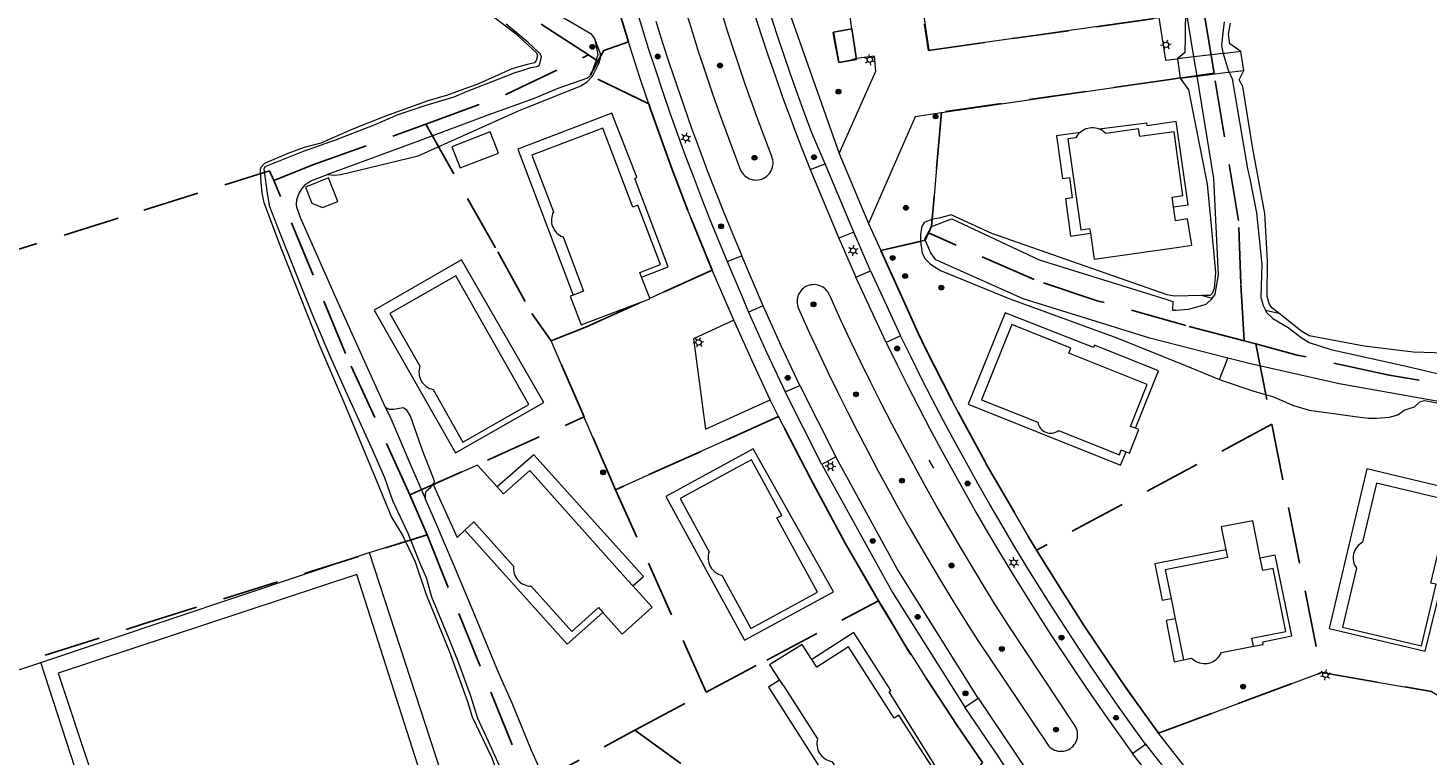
# Model space of a CAD drawing. Header units: metres. Extents: x 89872 to 94585, y 463299 to 469000.
# Tile 144 of 230: x 91420 to 91577, y 465500 to 465581. Entities that reach past the tile are written whole.
import ezdxf
from ezdxf.enums import TextEntityAlignment as Align

# ---------------------------------------------------------------- set-up
doc = ezdxf.new("R2010")
doc.units = ezdxf.units.M
doc.linetypes.add('HIDDEN', pattern=[9.525, 6.35, -3.175])
doc.layers.get('0').update_dxf_attribs({"linetype": 'CONTINUOUS'})
for name, color, linetype, lineweight in [('B-WE-GR-BEPLANTING_CULTUUR-G', 251, 'CONTINUOUS', 13), ('B-WE-GR-BOOM-S', 251, 'CONTINUOUS', 13), ('B-WE-IE-TERREINAFSCHEIDING-G', 251, 'CONTINUOUS', 13), ('B-WE-IE-TERREINAFSCHEIDING_KUNSTMATIG_HEKWERK-G', 251, 'CONTINUOUS', 13), ('B-WE-KL-ET_LS_OV_LICHTMAST-S', 251, 'CONTINUOUS', 13), ('B-WE-KW-KUNSTWERK-GV', 251, 'CONTINUOUS', 13), ('B-WE-OB-BESCHOEIING-G', 251, 'CONTINUOUS', 13), ('B-WE-OG-TOPOGRAFIE_BEBOUWING-GV', 251, 'CONTINUOUS', 13), ('B-WE-OG-TOPOGRAFIE_BEBOUWING_LUIFEL-GV', 251, 'CONTINUOUS', 13), ('B-WE-OG-TOPOGRAFIE_HUISNUMMER-T25', 251, 'CONTINUOUS', 13), ('B-WE-OG-TOPOGRAFIE_STRAATNAAM-T18', 251, 'CONTINUOUS', 13), ('B-WE-OG-TOPOGRAFIE_WATER-GV', 251, 'CONTINUOUS', 13), ('B-WE-VH-VERHARDING-GV', 251, 'CONTINUOUS', 13), ('K_BALUSTRADE_0', 251, 'CONTINUOUS', 13), ('Percelen', 10, 'HIDDEN', 25)]:
    doc.layers.add(name, color=color, linetype=linetype, lineweight=lineweight)
doc.styles.get("Standard").update_dxf_attribs({"font": 'isocp.shx'})

# ---------------------------------------------------------------- blocks, each defined once
blk = doc.blocks.new('Q_LICHTMAST')
for points in [[(-0.26, 0.15), (-0.52, 0.3)], [(0, 0.3), (0, 0.6)], [(0.26, 0.15), (0.52, 0.3)], [(-0.26, -0.15), (-0.52, -0.3)], [(0, -0.3), (0, -0.6)], [(0.26, -0.15), (0.52, -0.3)]]:
    blk.add_lwpolyline(points)
blk.add_circle((0, 0), 0.3)
blk = doc.blocks.new('Q_BOOM')
for radius in [0.27, 0.18, 0.09]:
    blk.add_circle((0, 0), radius)

msp = doc.modelspace()

# ---------------------------------------------------------------- linework, layer by layer
at = {"layer": 'B-WE-GR-BEPLANTING_CULTUUR-G'}
for p, q in [((91552.76, 465551.02), (91551.61, 465551.33)), ((91558.73, 465549.7), (91560.23, 465549.35)), ((91553.57, 465541.94), (91554.51, 465544.33)), ((91458.27, 465522.5), (91462.36, 465523.74)), ((91421.46, 465510.19), (91458.27, 465522.5))]:
    msp.add_line(p, q, dxfattribs=at)
msp.add_lwpolyline([(91344.5, 465486.24), (91345.73, 465484.86), (91421.46, 465510.19)], dxfattribs=at)
at = {"layer": 'B-WE-IE-TERREINAFSCHEIDING-G'}
for p, q in [((91521.43, 465559.9), (91522.42, 465571.83)), ((91515.63, 465556.38), (91520.07, 465557.39))]:
    msp.add_line(p, q, dxfattribs=at)
for points in [[(91512.89, 465577.92), (91512.32, 465577.8), (91512.34, 465577.73), (91510.91, 465577.47), (91510.45, 465579.94), (91510.27, 465580.89), (91512.39, 465581.26)], [(91434.46, 465475.67), (91467.56, 465486.62), (91456.91, 465520.06), (91423.43, 465508.98), (91434.46, 465475.67)]]:
    msp.add_lwpolyline(points, dxfattribs=at)
at = {"layer": 'B-WE-IE-TERREINAFSCHEIDING_KUNSTMATIG_HEKWERK-G'}
for p, q in [((91462.36, 465523.74), (91462.93, 465523.92)), ((91462.93, 465523.92), (91463.3, 465524.03))]:
    msp.add_line(p, q, dxfattribs=at)
at = {"layer": 'B-WE-KW-KUNSTWERK-GV'}
for p, q in [((91553.98, 465578.48), (91550.72, 465578.11)), ((91554.23, 465578.51), (91553.98, 465578.48)), ((91555.99, 465578.71), (91554.23, 465578.51)), ((91556.3, 465576.6), (91555.99, 465578.71)), ((91550.72, 465578.11), (91548.86, 465577.9)), ((91548.86, 465577.9), (91549.17, 465575.73)), ((91549.17, 465575.73), (91551.07, 465575.96)), ((91554.67, 465576.4), (91556.3, 465576.6))]:
    msp.add_line(p, q, dxfattribs=at)
msp.add_lwpolyline([(91551.07, 465575.96), (91554.52, 465576.39), (91554.67, 465576.4)], dxfattribs=at)
at = {"layer": 'B-WE-OB-BESCHOEIING-G'}
for p, q in [((91550.72, 465578.11), (91549.78, 465583.84)), ((91551.07, 465575.96), (91550.72, 465578.11))]:
    msp.add_line(p, q, dxfattribs=at)
for points in [[(91552.76, 465551.02), (91553.1, 465551.49), (91553.49, 465553.67), (91552.94, 465564.47), (91551.07, 465575.96)], [(91554.51, 465544.33), (91545.77, 465546.55), (91531.58, 465550.98), (91521.79, 465555.33), (91521.19, 465556.16), (91520.56, 465557.72), (91521.32, 465559.09), (91523.6, 465559.96), (91533.39, 465555.35)], [(91533.39, 465555.35), (91547.58, 465550.93), (91548.35, 465550.68), (91548.3, 465549.7), (91548.71, 465549.69), (91550.14, 465549.81), (91552.09, 465550.37), (91552.76, 465551.02)], [(91616.67, 465533.16), (91615.38, 465533.25), (91602.58, 465535.35), (91582.75, 465538.65), (91567, 465541.45), (91556.91, 465543.72), (91554.51, 465544.33)]]:
    msp.add_lwpolyline(points, dxfattribs=at)
at = {"layer": 'B-WE-OG-TOPOGRAFIE_BEBOUWING-GV'}
for p, q in [((91548.64, 465559.72), (91548.43, 465561.28)), ((91489.72, 465551.03), (91488.81, 465553.42)), ((91543.11, 465533.81), (91543.48, 465533.67)), ((91548.16, 465517.36), (91548.61, 465515.09))]:
    msp.add_line(p, q, dxfattribs=at)
for points in [[(91540.11, 465570.01), (91539.9, 465570.08), (91539.69, 465570.13), (91539.47, 465570.15), (91539.25, 465570.15), (91539.03, 465570.13), (91538.82, 465570.09), (91538.61, 465570.03), (91538.41, 465569.94), (91538.22, 465569.83), (91538.04, 465569.71), (91537.97, 465569.65)], [(91454.77, 465561.91), (91453.72, 465564.55), (91451.12, 465563.51), (91451.84, 465561.7)], [(91451.84, 465561.7), (91453.03, 465561.21), (91454.77, 465561.91)], [(91550.47, 465557), (91550.01, 465559.93), (91548.64, 465559.72)], [(91539.11, 465558.34), (91539.52, 465555.41), (91549.04, 465556.78), (91550.47, 465557)], [(91481.13, 465551.39), (91480.82, 465551.27), (91482.05, 465548.05), (91488.85, 465550.65), (91488.95, 465550.68)], [(91488.95, 465550.68), (91489.74, 465550.98), (91489.72, 465551.03)], [(91543.48, 465533.67), (91544.53, 465536.31), (91544.16, 465536.45)], [(91472.62, 465529.87), (91470.4, 465532.3), (91465.44, 465530.16), (91468.15, 465524.2), (91469, 465525.01)], [(91558.15, 465521.9), (91557.33, 465526.08), (91553.79, 465525.38), (91554.3, 465522.82)], [(91484.47, 465515.79), (91486.64, 465513.37), (91489.99, 465516.38), (91487.84, 465518.78)], [(91507.89, 465510.53), (91506.82, 465512.18), (91503.16, 465509.92), (91504.27, 465508.21)], [(91549.54, 465510.47), (91550.46, 465510.65), (91550.62, 465510.51), (91550.79, 465510.39), (91550.97, 465510.28), (91551.16, 465510.2), (91551.36, 465510.13), (91551.57, 465510.09), (91551.78, 465510.06), (91551.99, 465510.06), (91552.2, 465510.08), (91552.41, 465510.12), (91552.61, 465510.18), (91552.8, 465510.26), (91552.99, 465510.36), (91553.16, 465510.48), (91553.32, 465510.62), (91553.47, 465510.77), (91553.6, 465510.94), (91553.71, 465511.12), (91553.8, 465511.31), (91557.39, 465512.01)]]:
    msp.add_lwpolyline(points, dxfattribs=at)
at = {"layer": 'B-WE-OG-TOPOGRAFIE_BEBOUWING_LUIFEL-GV'}
for p, q in [((91537.97, 465569.65), (91535.32, 465569.27)), ((91467.97, 465553.55), (91460.6, 465549.32)), ((91504.52, 465526.68), (91501.13, 465532.93)), ((91473.33, 465529.09), (91472.62, 465529.87)), ((91503.98, 465526.4), (91504.52, 465526.68)), ((91569.63, 465523.67), (91569.45, 465523.56)), ((91547.51, 465520.58), (91548.16, 465517.36)), ((91548.61, 465515.09), (91549.54, 465510.47))]:
    msp.add_line(p, q, dxfattribs=at)
for points in [[(91488.81, 465553.42), (91491.79, 465554.55), (91488.04, 465564.49), (91488.28, 465564.62), (91485.47, 465571.81), (91474.92, 465567.77), (91481.13, 465551.39)], [(91548.43, 465561.28), (91550.08, 465561.5), (91548.73, 465570.86), (91545.49, 465570.38), (91545.45, 465570.68), (91540.11, 465570.01)], [(91471.84, 465569.72), (91467.53, 465568.04), (91468.46, 465565.65), (91472.77, 465567.33), (91471.84, 465569.72)], [(91488.81, 465553.42), (91488.61, 465553.94), (91490.93, 465554.82), (91488.4, 465561.48), (91487.84, 465561.25), (91484.46, 465570.12), (91476.51, 465567.09), (91478.93, 465560.73), (91478.84, 465560.54), (91478.77, 465560.34), (91478.73, 465560.13), (91478.7, 465559.92), (91478.7, 465559.71), (91478.72, 465559.5), (91478.76, 465559.29), (91478.83, 465559.09), (91478.92, 465558.89), (91479.02, 465558.71), (91479.15, 465558.54), (91479.29, 465558.38), (91479.45, 465558.24), (91479.62, 465558.12), (91479.8, 465558.01), (91480, 465557.93), (91482.31, 465551.84), (91481.13, 465551.39)], [(91535.32, 465569.27), (91535.99, 465564.49), (91536.77, 465564.6), (91537.07, 465562.3), (91536.31, 465562.2), (91536.9, 465558.02), (91539.11, 465558.34)], [(91537.97, 465569.65), (91537.87, 465569.56), (91537.72, 465569.4), (91537.59, 465569.22), (91537.48, 465569.04), (91536.59, 465568.91), (91538.03, 465558.73), (91539.03, 465558.87), (91539.11, 465558.34)], [(91548.43, 465561.28), (91548.28, 465562.39), (91549.47, 465562.55), (91548.5, 465569.69), (91544.64, 465569.17), (91544.52, 465570.05), (91540.83, 465569.53), (91540.67, 465569.68), (91540.5, 465569.81), (91540.31, 465569.92), (91540.11, 465570.01)], [(91458.83, 465549.7), (91467.94, 465533.68), (91477.84, 465539.33), (91468.63, 465555.33), (91458.83, 465549.7)], [(91468.79, 465534.91), (91476.18, 465539.13), (91467.97, 465553.55)], [(91460.6, 465549.32), (91463.96, 465543.41), (91463.9, 465543.21), (91463.87, 465543), (91463.85, 465542.79), (91463.86, 465542.57), (91463.89, 465542.36), (91463.94, 465542.16), (91464.02, 465541.96), (91464.11, 465541.77), (91464.23, 465541.59), (91464.36, 465541.43), (91464.51, 465541.28), (91464.67, 465541.14), (91464.85, 465541.03), (91465.04, 465540.93), (91465.24, 465540.86), (91465.45, 465540.8), (91468.79, 465534.91)], [(91544.16, 465536.45), (91546.74, 465542.9), (91539.58, 465545.79), (91539.48, 465545.53), (91529.57, 465549.41), (91525.43, 465539.17), (91542.5, 465532.3), (91543.11, 465533.81)], [(91544.16, 465536.45), (91543.62, 465536.67), (91545.49, 465541.36), (91536.7, 465544.88), (91536.91, 465545.45), (91530.3, 465548.1), (91526.89, 465539.63), (91533.21, 465537.12), (91533.26, 465536.94), (91533.32, 465536.76), (91533.41, 465536.6), (91533.52, 465536.44), (91533.64, 465536.31), (91533.79, 465536.19), (91533.95, 465536.08), (91534.11, 465536), (91534.29, 465535.95), (91534.48, 465535.91), (91534.66, 465535.9), (91534.85, 465535.91), (91535.03, 465535.95), (91535.21, 465536.01), (91535.38, 465536.09), (91535.54, 465536.19), (91542.36, 465533.48), (91542.57, 465534.03), (91543.11, 465533.81)], [(91487.84, 465518.78), (91489.01, 465519.81), (91476.73, 465533.47), (91472.62, 465529.87)], [(91491.54, 465528.8), (91500.35, 465512.67), (91510.33, 465518.12), (91501.31, 465534.13), (91491.54, 465528.8)], [(91501.13, 465532.93), (91500, 465532.31), (91493.13, 465528.57), (91496.38, 465522.59), (91496.32, 465522.39), (91496.28, 465522.18), (91496.26, 465521.97), (91496.27, 465521.76), (91496.29, 465521.55), (91496.34, 465521.34), (91496.41, 465521.14), (91496.5, 465520.95), (91496.61, 465520.77), (91496.74, 465520.6), (91496.89, 465520.45), (91497.05, 465520.31), (91497.23, 465520.19), (91497.42, 465520.09), (91497.61, 465520.01), (91497.82, 465519.96), (91500, 465515.95), (91501.06, 465514), (91508.52, 465518.07), (91503.98, 465526.4)], [(91487.84, 465518.78), (91487.32, 465519.35), (91476.27, 465531.71), (91473.33, 465529.09)], [(91576.65, 465511.46), (91579.17, 465521.78), (91579.41, 465521.72), (91581.18, 465529.24), (91570.11, 465531.9), (91565.87, 465514), (91576.65, 465511.46)], [(91569.45, 465523.56), (91569.27, 465523.43), (91569.12, 465523.29), (91568.98, 465523.13), (91568.86, 465522.95), (91568.76, 465522.77), (91568.68, 465522.57), (91568.62, 465522.37), (91568.58, 465522.16), (91568.56, 465521.95), (91568.57, 465521.74), (91568.6, 465521.52), (91568.65, 465521.32), (91568.72, 465521.12), (91568.82, 465520.93), (91568.93, 465520.75), (91567.36, 465514.13), (91576.22, 465512.04), (91577.86, 465518.97), (91577.27, 465519.09), (91579.47, 465528.33), (91571.2, 465530.3), (91569.63, 465523.67)], [(91469, 465525.01), (91470.01, 465525.97), (91474.45, 465520.99), (91474.44, 465520.77), (91474.45, 465520.56), (91474.48, 465520.35), (91474.53, 465520.15), (91474.6, 465519.95), (91474.7, 465519.76), (91474.81, 465519.58), (91474.95, 465519.41), (91475.09, 465519.26), (91475.26, 465519.13), (91475.44, 465519.01), (91475.63, 465518.92), (91475.83, 465518.84), (91476.03, 465518.79), (91476.24, 465518.76), (91476.45, 465518.75), (91480.98, 465513.67), (91483.97, 465516.35), (91484.47, 465515.79)], [(91469, 465525.01), (91480.47, 465512.24), (91484.47, 465515.79)], [(91554.3, 465522.82), (91546.32, 465521.24), (91547.16, 465517.16), (91548.16, 465517.36)], [(91554.3, 465522.82), (91554.47, 465521.96), (91547.51, 465520.58)], [(91557.39, 465512.01), (91557.2, 465512.9), (91561.02, 465513.66), (91559.6, 465520.73), (91558.43, 465520.5), (91558.15, 465521.9)], [(91557.39, 465512.01), (91558.48, 465512.2), (91558.43, 465512.51), (91561.68, 465513.17), (91559.81, 465522.22), (91558.15, 465521.9)], [(91548.61, 465515.09), (91547.61, 465514.89), (91548.51, 465510.27), (91549.54, 465510.47)], [(91504.27, 465508.21), (91503.03, 465507.41), (91512.9, 465491.95), (91522.18, 465497.88), (91516.56, 465506.9), (91516.76, 465507.04), (91512.61, 465513.55), (91507.89, 465510.53)], [(91504.27, 465508.21), (91504.85, 465507.33), (91508.52, 465501.61), (91508.48, 465501.4), (91508.45, 465501.2), (91508.45, 465500.99), (91508.47, 465500.78), (91508.51, 465500.57), (91508.57, 465500.38), (91508.65, 465500.18), (91508.75, 465500), (91508.97, 465499.71), (91509.22, 465499.48), (91509.51, 465499.29), (91509.82, 465499.16), (91510.15, 465499.08), (91513.82, 465493.37), (91521.48, 465498.27), (91520.37, 465500), (91517.63, 465504.28), (91517.11, 465503.95), (91512.01, 465511.94), (91508.46, 465509.65), (91507.89, 465510.53)]]:
    msp.add_lwpolyline(points, dxfattribs=at)
at = {"layer": 'B-WE-OG-TOPOGRAFIE_STRAATNAAM-T18'}
msp.add_line((91521.02, 465532.86), (91521.51, 465531.99), dxfattribs=at)
at = {"layer": 'B-WE-OG-TOPOGRAFIE_WATER-GV'}
for points in [[(91483.53, 465580.23), (91483.25, 465580.62), (91480.36, 465582.31), (91471.4, 465587.36), (91464.64, 465591.1)], [(91470.56, 465583.88), (91474.65, 465580.78), (91477.02, 465578.56), (91477.15, 465578.22), (91477.01, 465577.71), (91476.79, 465577.43), (91475.88, 465577.21), (91474.9, 465576.97), (91474.19, 465576.72), (91470.54, 465575.1), (91466.95, 465573.79), (91464.97, 465573.21), (91460.1, 465571.48), (91456.32, 465569.97), (91452.85, 465568.45), (91450.98, 465567.96), (91449.16, 465567.27), (91446.55, 465566.15), (91446.08, 465565.66), (91446.05, 465565.43), (91446.13, 465564.01)], [(91549.78, 465583.84), (91549.75, 465580.29), (91549.69, 465578.6), (91548.86, 465577.9)], [(91462.93, 465523.92), (91462.63, 465524.64), (91460.93, 465528.32), (91460.02, 465530.9), (91458.55, 465534.29), (91455.81, 465540.29), (91453.87, 465544.62), (91451.93, 465549.23), (91449.97, 465554.08), (91448.18, 465558.61), (91447.14, 465561.3), (91446.93, 465562.57), (91446.49, 465565.55), (91446.6, 465565.81), (91450.9, 465567.55), (91454.62, 465568.86), (91458.95, 465570.54), (91461.53, 465571.66), (91464.65, 465572.69), (91467.8, 465573.65), (91469.18, 465574.22), (91472.75, 465575.61), (91474.65, 465576.38), (91475.54, 465576.62), (91476.4, 465576.94), (91477.07, 465577.03), (91477.33, 465577.13), (91477.44, 465577.49), (91477.58, 465578.16), (91477.41, 465578.5), (91476.08, 465579.74), (91473.62, 465581.8)], [(91554.1, 465582.06), (91553.93, 465580.47), (91553.82, 465579.41), (91553.94, 465578.6), (91553.98, 465578.48)], [(91555.99, 465578.71), (91554.74, 465579.56), (91554.58, 465580.65), (91554.81, 465581.89)], [(91483.53, 465580.23), (91483.84, 465578.75), (91483.91, 465578.35), (91483.13, 465576.03), (91482.76, 465575.73), (91479.41, 465574.58), (91476.78, 465573.44), (91471.57, 465571.59), (91463.68, 465568.62), (91456.36, 465565.93), (91453.61, 465564.91)], [(91475, 465572.07), (91482.01, 465574.87), (91482.72, 465575.3), (91483.32, 465575.94), (91484.05, 465577.45), (91484.21, 465578.02), (91484.22, 465578.46), (91483.53, 465580.23)], [(91553.98, 465578.48), (91554.57, 465576.63), (91554.67, 465576.4)], [(91549.17, 465575.73), (91550.11, 465574.41), (91552.2, 465563.82), (91552.65, 465559.15), (91553.15, 465553.93), (91552.98, 465552.15), (91552.75, 465551.56), (91552.55, 465551.35), (91551.61, 465551.33)], [(91554.67, 465576.4), (91555.01, 465575.64), (91556.73, 465565.55), (91557, 465564.44), (91557.74, 465560.62), (91558.34, 465554.81), (91558.23, 465551.15), (91558.47, 465550.22), (91558.73, 465549.7)], [(91556.19, 465574.78), (91555.78, 465575.55), (91556.3, 465576.6)], [(91560.23, 465549.35), (91559.44, 465549.96), (91559.14, 465550.44), (91558.94, 465551.22), (91558.97, 465555.25), (91558.68, 465560.54), (91557.29, 465568.02), (91556.19, 465574.78)], [(91453.61, 465564.91), (91454.4, 465564.84), (91455.08, 465564.91), (91463.78, 465567.01), (91475, 465572.07)], [(91460.11, 465538.8), (91458.11, 465543.17), (91454.67, 465550.79), (91450.61, 465560), (91450.17, 465561.22), (91450.12, 465561.56), (91450.18, 465562.1), (91450.4, 465562.74), (91450.75, 465563.36), (91451.17, 465563.82), (91451.75, 465564.22), (91453.61, 465564.91)], [(91446.13, 465564.01), (91446.23, 465562.82), (91446.45, 465561.78), (91448.43, 465556.51), (91452.72, 465545.75), (91455.63, 465538.95), (91458.96, 465530.94), (91460.77, 465526.49), (91462.06, 465524.39), (91462.36, 465523.74)], [(91521.43, 465559.9), (91520.47, 465559.54), (91520.23, 465559.1), (91520.07, 465558.22), (91520.07, 465557.39)], [(91551.61, 465551.33), (91548.54, 465551.26), (91547.73, 465551.42), (91528.08, 465558.31), (91523.51, 465560.4), (91522.15, 465560.03), (91521.43, 465559.9)], [(91520.07, 465557.39), (91520.26, 465556.1), (91520.61, 465555.45), (91521.19, 465554.87), (91522.3, 465554.14), (91530.08, 465550.97), (91542.08, 465546.61), (91549.77, 465543.49), (91553.57, 465541.94)], [(91558.73, 465549.7), (91558.86, 465549.43), (91559.56, 465548.77), (91561.3, 465547.74), (91562.75, 465546.64), (91563.62, 465546.06), (91566.06, 465545.3), (91574.51, 465543.43), (91580.52, 465542.01), (91581.9, 465542.1), (91583.4, 465542.31), (91584.59, 465542.29), (91586.2, 465542.16), (91588.84, 465541.8), (91593.89, 465541.02), (91602.17, 465539.34)], [(91598.07, 465541.11), (91586.67, 465543.08), (91583.81, 465543.81), (91581.64, 465544.37), (91578.88, 465544.86), (91575.31, 465544.98), (91569.81, 465545.65), (91563.62, 465546.81), (91562.8, 465547.31), (91560.23, 465549.35)], [(91553.57, 465541.94), (91553.99, 465541.77), (91557.44, 465540.61), (91559.54, 465540.02), (91560.7, 465539.55), (91561.78, 465539.03), (91563.63, 465538.47), (91566.92, 465538.03), (91569.06, 465537.75), (91570.3, 465537.6), (91571.18, 465537.58), (91572.65, 465537.71), (91573.59, 465537.97), (91574.27, 465538.5), (91574.95, 465538.7), (91575.45, 465538.87), (91576.03, 465539.43), (91576.55, 465539.57), (91582.3, 465538.51)], [(91460.11, 465538.8), (91460.65, 465537.63), (91460.81, 465537.28), (91462.84, 465532.53), (91464.59, 465528.5)], [(91462.91, 465537.82), (91462.49, 465538.5), (91462.08, 465538.76), (91461.04, 465538.55), (91460.57, 465538.56), (91460.11, 465538.8)], [(91464.59, 465528.5), (91464.6, 465529.12), (91464.71, 465529.43), (91465.16, 465529.81), (91465.55, 465530.34), (91465.58, 465530.47), (91465.46, 465530.94), (91464.32, 465533.78), (91462.91, 465537.82)], [(91485.5, 465475.08), (91485.31, 465475.67), (91482.74, 465482.5), (91480.43, 465490.01), (91477.82, 465497.31), (91476.47, 465500.31), (91474.29, 465505.62), (91472.76, 465509.04), (91469.93, 465515.95), (91467.79, 465521.01), (91465.73, 465525.85), (91464.59, 465528.5)], [(91462.36, 465523.74), (91463.43, 465521.47), (91464.66, 465517.8), (91467.27, 465511.39), (91469.29, 465505.79), (91469.81, 465504.07), (91471.98, 465499.56), (91473.79, 465494.81), (91474.98, 465491.89), (91475.33, 465491.14), (91475.96, 465487.11), (91476.17, 465486.18)], [(91473.27, 465497.75), (91471.65, 465501.3), (91470.45, 465503.9), (91469.67, 465506.4), (91468.31, 465510.1), (91467.22, 465512.91), (91465.28, 465517.5), (91464.69, 465519.66), (91464.07, 465521.1), (91462.93, 465523.92)]]:
    msp.add_lwpolyline(points, dxfattribs=at)
at = {"layer": 'B-WE-VH-VERHARDING-GV'}
for p, q in [((91512.39, 465581.26), (91511.64, 465586.39)), ((91505.22, 465583.45), (91510.97, 465567.26)), ((91512.89, 465577.92), (91512.39, 465581.26)), ((91549.17, 465575.73), (91522.42, 465571.83)), ((91510.97, 465567.26), (91514.26, 465559.44)), ((91507.7, 465565.48), (91509.38, 465566.12)), ((91512.59, 465558.46), (91509.38, 465566.12)), ((91507.7, 465565.48), (91510.92, 465557.78)), ((91514.26, 465559.44), (91515.63, 465556.38)), ((91512.59, 465558.46), (91510.92, 465557.78)), ((91514.47, 465554.1), (91512.59, 465558.46)), ((91510.92, 465557.78), (91512.82, 465553.4)), ((91502.44, 465550.19), (91500.05, 465555.81)), ((91489.72, 465551.03), (91496.72, 465554.18)), ((91499.15, 465548.57), (91496.72, 465554.18)), ((91512.82, 465553.4), (91514.47, 465554.1)), ((91516.22, 465546.06), (91512.82, 465553.4)), ((91514.47, 465554.1), (91517.83, 465546.82)), ((91502.44, 465550.19), (91500.8, 465549.48)), ((91500, 465546.67), (91499.15, 465548.57)), ((91517.83, 465546.82), (91516.22, 465546.06)), ((91504.92, 465540.53), (91506.55, 465541.26)), ((91506.55, 465541.26), (91510.59, 465533.24)), ((91504.15, 465537.76), (91503.23, 465539.65)), ((91509.02, 465532.4), (91504.92, 465540.53)), ((91510.59, 465533.24), (91509.02, 465532.4)), ((91525.03, 465505.18), (91526.55, 465506.18)), ((91550.62, 465497.27), (91546.73, 465502.25)), ((91547.22, 465495.6), (91543.84, 465499.97)), ((91545.28, 465501.03), (91546.08, 465500)), ((91546.08, 465500), (91548.64, 465496.72))]:
    msp.add_line(p, q, dxfattribs=at)
for points in [[(91496.72, 465554.18), (91495.73, 465556.57), (91494.77, 465558.96), (91493.82, 465561.36), (91492.89, 465563.77), (91491.99, 465566.19), (91491.11, 465568.61), (91490.25, 465571.05), (91489.41, 465573.49), (91488.59, 465575.93), (91487.79, 465578.39), (91487.02, 465580.85), (91486.27, 465583.32), (91485.54, 465585.8), (91484.83, 465588.28), (91484.14, 465590.77), (91483.48, 465593.26), (91482.84, 465595.76), (91482.22, 465598.27), (91481.62, 465600.77), (91481.04, 465603.29), (91480.49, 465605.81), (91479.96, 465608.34), (91479.33, 465611.47)], [(91481.81, 465608.74), (91482.33, 465606.24), (91482.88, 465603.75), (91483.45, 465601.26), (91484.04, 465598.78), (91484.66, 465596.3), (91485.29, 465593.82), (91485.95, 465591.36), (91486.63, 465588.9), (91487.33, 465586.44), (91488.05, 465583.99), (91488.79, 465581.55), (91489.56, 465579.11), (91490.35, 465576.68), (91491.16, 465574.26), (91491.99, 465571.85), (91492.84, 465569.44), (91493.71, 465567.04), (91494.61, 465564.65), (91495.52, 465562.27), (91496.46, 465559.89), (91497.42, 465557.53), (91498.4, 465555.17)], [(91498.98, 465606.11), (91500, 465606.25), (91516.63, 465608.5), (91521.01, 465578.85), (91546.8, 465582.53), (91547.54, 465577.74), (91548.86, 465577.9)], [(91496.78, 465599.42), (91497.38, 465597.05), (91498, 465594.68), (91498.65, 465592.32), (91499.31, 465589.96), (91500, 465587.61), (91500.71, 465585.26), (91501.45, 465582.91), (91502.21, 465580.57), (91502.99, 465578.24), (91503.8, 465575.92), (91504.62, 465573.6), (91505.47, 465571.3), (91506.34, 465569), (91507.7, 465565.48)], [(91509.38, 465566.12), (91507.9, 465569.61), (91507.08, 465571.79), (91506.28, 465573.98), (91505.5, 465576.17), (91504.74, 465578.37), (91504.01, 465580.58), (91503.29, 465582.79), (91502.59, 465585.01), (91501.91, 465587.24), (91501.25, 465589.47), (91500.62, 465591.71), (91500, 465593.95), (91499.69, 465595.09), (91499.39, 465596.24), (91499.1, 465597.39), (91498.81, 465598.53), (91498.52, 465599.68)], [(91493.59, 465583.79), (91494.35, 465581.32), (91495.13, 465578.86), (91495.94, 465576.42), (91496.77, 465573.97), (91497.63, 465571.54), (91498.5, 465569.11), (91499.79, 465565.71), (91499.82, 465565.6), (91499.86, 465565.51), (91499.9, 465565.41), (91499.95, 465565.32), (91500, 465565.22), (91500.11, 465565.06), (91500.24, 465564.91), (91500.38, 465564.77), (91500.54, 465564.65), (91500.71, 465564.54), (91500.89, 465564.45), (91501.08, 465564.38), (91501.27, 465564.34), (91501.47, 465564.31), (91501.67, 465564.3), (91501.87, 465564.32), (91502.07, 465564.35), (91502.26, 465564.41)], [(91502.26, 465564.41), (91502.45, 465564.49), (91502.63, 465564.59), (91502.8, 465564.71), (91502.96, 465564.84), (91503.1, 465564.99), (91503.23, 465565.16), (91503.33, 465565.34), (91503.42, 465565.53), (91503.48, 465565.73), (91503.52, 465565.93), (91503.54, 465566.14), (91503.54, 465566.35), (91503.51, 465566.56), (91503.46, 465566.76), (91503.39, 465566.95), (91502.01, 465570.59), (91501.6, 465571.73), (91501.19, 465572.87), (91500.79, 465574.01), (91500.39, 465575.16), (91500, 465576.3), (91499.21, 465578.65), (91498.45, 465581), (91497.71, 465583.36)], [(91500.05, 465555.81), (91500.03, 465555.87), (91500, 465555.94), (91499.02, 465558.27), (91498.06, 465560.61), (91497.13, 465562.97), (91496.21, 465565.33), (91495.32, 465567.7), (91494.45, 465570.08), (91493.6, 465572.46), (91492.78, 465574.86), (91491.97, 465577.26), (91491.19, 465579.67), (91490.43, 465582.08)], [(91510.97, 465567.26), (91515.07, 465576.5), (91514.9, 465578.21), (91512.89, 465577.92)], [(91522.42, 465571.83), (91519.46, 465571.4), (91514.26, 465559.44)], [(91515.63, 465556.38), (91520, 465546.67), (91521.15, 465544.34), (91522.32, 465542.03), (91523.51, 465539.72), (91524.72, 465537.43), (91525.96, 465535.14), (91527.21, 465532.87), (91528.48, 465530.6), (91529.77, 465528.35), (91531.08, 465526.11), (91532.4, 465523.88), (91533.75, 465521.66), (91535.12, 465519.46), (91536.51, 465517.26), (91537.91, 465515.08), (91539.33, 465512.91), (91540.78, 465510.75), (91542.24, 465508.61), (91543.72, 465506.47), (91545.21, 465504.35), (91546.73, 465502.25)], [(91498.4, 465555.17), (91500, 465555.79), (91500.05, 465555.81)], [(91498.4, 465555.17), (91500, 465551.37), (91500.8, 465549.48)], [(91507.4, 465552.42), (91507.22, 465552.34), (91507.05, 465552.23), (91506.89, 465552.11), (91506.74, 465551.97), (91506.61, 465551.81), (91506.5, 465551.64), (91506.4, 465551.47), (91506.33, 465551.28), (91506.27, 465551.08), (91506.24, 465550.89), (91506.23, 465550.68), (91506.24, 465550.48), (91506.27, 465550.28), (91506.32, 465550.09), (91506.39, 465549.9), (91507.64, 465547.14), (91508.68, 465544.91), (91509.73, 465542.69), (91510.81, 465540.48), (91511.9, 465538.28), (91513.02, 465536.08), (91514.15, 465533.9), (91515.3, 465531.72), (91516.47, 465529.56), (91517.66, 465527.41), (91518.86, 465525.26), (91520.09, 465523.13), (91521.33, 465521.01), (91522.6, 465518.9), (91523.88, 465516.8), (91525.18, 465514.71), (91526.49, 465512.64), (91534.29, 465501), (91534.41, 465500.84), (91534.56, 465500.69), (91534.72, 465500.56), (91534.9, 465500.45), (91535.09, 465500.36), (91535.28, 465500.29), (91535.48, 465500.24), (91535.69, 465500.22), (91535.9, 465500.22), (91536.1, 465500.24), (91536.3, 465500.28), (91536.5, 465500.35), (91536.69, 465500.43), (91536.87, 465500.54)], [(91536.87, 465500.54), (91537.03, 465500.67), (91537.18, 465500.81), (91537.31, 465500.97), (91537.43, 465501.14), (91537.52, 465501.33), (91537.6, 465501.52), (91537.65, 465501.72), (91537.68, 465501.93), (91537.68, 465502.14), (91537.67, 465502.34), (91537.63, 465502.54), (91537.57, 465502.74), (91537.48, 465502.93), (91537.38, 465503.11), (91529.88, 465514.41), (91528.49, 465516.61), (91527.12, 465518.82), (91525.77, 465521.05), (91524.44, 465523.29), (91523.12, 465525.54), (91521.83, 465527.8), (91520.56, 465530.07), (91519.31, 465532.35), (91518.08, 465534.65), (91516.86, 465536.96), (91515.67, 465539.27), (91514.5, 465541.6), (91513.35, 465543.94), (91512.23, 465546.28), (91511.12, 465548.64), (91509.9, 465551.36), (91509.81, 465551.54), (91509.71, 465551.72), (91509.59, 465551.88), (91509.45, 465552.03), (91509.3, 465552.16), (91509.14, 465552.28), (91508.96, 465552.37), (91508.78, 465552.45), (91508.58, 465552.51), (91508.39, 465552.55), (91508.19, 465552.57), (91507.98, 465552.56), (91507.78, 465552.54), (91507.59, 465552.49), (91507.4, 465552.42)], [(91504.15, 465537.76), (91500, 465535.9), (91485.9, 465529.56), (91478.68, 465546.27), (91483.05, 465548.02), (91488.95, 465550.68)], [(91506.55, 465541.26), (91504.46, 465545.71), (91502.44, 465550.19)], [(91499.15, 465548.57), (91494.61, 465546.5), (91495.96, 465536.35), (91500, 465538.19), (91503.23, 465539.65)], [(91500.8, 465549.48), (91502.81, 465544.98), (91504.92, 465540.53)], [(91503.23, 465539.65), (91501.15, 465544.09), (91500, 465546.67)], [(91516.22, 465546.06), (91517.41, 465543.65), (91518.61, 465541.24), (91519.84, 465538.85), (91521.08, 465536.47), (91522.35, 465534.1), (91523.64, 465531.74), (91524.95, 465529.39), (91526.28, 465527.05), (91527.63, 465524.73), (91529, 465522.42), (91530.39, 465520.12), (91531.8, 465517.83), (91533.24, 465515.56), (91534.69, 465513.29), (91536.16, 465511.05), (91537.65, 465508.81), (91539.17, 465506.59), (91540.7, 465504.38), (91542.25, 465502.18), (91543.84, 465499.97)], [(91545.28, 465501.03), (91543.71, 465503.19), (91542.17, 465505.38), (91540.65, 465507.57), (91539.15, 465509.78), (91537.66, 465512.01), (91536.2, 465514.24), (91534.75, 465516.49), (91533.33, 465518.75), (91531.92, 465521.03), (91530.54, 465523.31), (91529.18, 465525.61), (91527.83, 465527.92), (91526.51, 465530.25), (91525.21, 465532.58), (91523.93, 465534.93), (91522.66, 465537.28), (91521.42, 465539.65), (91520.2, 465542.03), (91519.01, 465544.42), (91517.83, 465546.82)], [(91527.02, 465498.95), (91526.31, 465500), (91523.74, 465503.81), (91522.37, 465505.88), (91521.02, 465507.96), (91519.68, 465510.05), (91518.37, 465512.15), (91517.07, 465514.26), (91515.79, 465516.38), (91514.54, 465518.52), (91513.29, 465520.66), (91512.07, 465522.82), (91510.87, 465524.99), (91509.68, 465527.16), (91508.51, 465529.35), (91507.37, 465531.55), (91504.15, 465537.76)], [(91526.55, 465506.18), (91517.46, 465520.69), (91510.59, 465533.24)], [(91509.02, 465532.4), (91516.95, 465518.03), (91525.03, 465505.18)], [(91546.73, 465502.25), (91565.01, 465509.04), (91577.33, 465506.93), (91587.14, 465501.2), (91588.07, 465500), (91591.5, 465495.61), (91591.13, 465495.28), (91591.35, 465495.05), (91571.49, 465479.08), (91570.83, 465472.02)], [(91526.55, 465506.18), (91530.69, 465500), (91531.14, 465499.33), (91532.1, 465497.9), (91533.07, 465496.49), (91534.05, 465495.09), (91535.06, 465493.7), (91536.09, 465492.33), (91537.13, 465490.97), (91538.2, 465489.62), (91539.28, 465488.29), (91544.22, 465482.08)], [(91542.83, 465480.94), (91537.94, 465487.04), (91536.94, 465488.27), (91535.95, 465489.52), (91534.98, 465490.78), (91534.02, 465492.06), (91533.08, 465493.34), (91532.16, 465494.64), (91531.25, 465495.95), (91530.36, 465497.27), (91529.49, 465498.6), (91528.54, 465500), (91525.03, 465505.18)], [(91543.84, 465499.97), (91543.88, 465500), (91545.28, 465501.03)]]:
    msp.add_lwpolyline(points, dxfattribs=at)
at = {"layer": 'K_BALUSTRADE_0'}
msp.add_lwpolyline([(91458.27, 465522.5), (91470.32, 465485.6), (91433.38, 465473.45), (91421.46, 465510.19)], dxfattribs=at)
at = {"layer": 'Percelen'}
for p, q in [((91552.97, 465576.28), (91551.82, 465583.17)), ((91482.87, 465578.33), (91483.91, 465577.64)), ((91482.37, 465537.74), (91478.68, 465546.27)), ((91557.65, 465545.91), (91556.34, 465546.26)), ((91557.65, 465545.91), (91559.46, 465536.9)), ((91462.85, 465528.98), (91482.37, 465537.74)), ((91485.9, 465529.56), (91482.37, 465537.74)), ((91559.46, 465536.9), (91533.07, 465522.77)), ((91559.46, 465536.9), (91565.01, 465509.04)), ((91464.76, 465524.49), (91462.85, 465528.98)), ((91496.06, 465506.84), (91485.9, 465529.56)), ((91464.76, 465524.49), (91476.2, 465496.24)), ((91488.07, 465502.57), (91496.06, 465506.84)), ((91476.2, 465496.24), (91488.07, 465502.57)), ((91488.07, 465502.57), (91515.16, 465482.83))]:
    msp.add_line(p, q, dxfattribs=at)
for points in [[(91483.91, 465577.64), (91484.56, 465578.83), (91487.35, 465579.79), (91486.66, 465582), (91485.84, 465584.74), (91485, 465587.69), (91484.21, 465590.5), (91483.26, 465594.11), (91482.49, 465597.16), (91481.76, 465600.19), (91481.07, 465603.2), (91480.48, 465605.87), (91479.33, 465611.47), (91465.89, 465619.59)], [(91517.8, 465600.65), (91520.95, 465578.84), (91551.82, 465583.17)], [(91482.87, 465578.33), (91469.5, 465587.01), (91460.52, 465591.63), (91453.08, 465595.36)], [(91512.91, 465577.83), (91512.38, 465581.25), (91510.31, 465580.89), (91510.91, 465577.47), (91512.91, 465577.83)], [(91464.64, 465570.55), (91473.59, 465573.88), (91482.87, 465578.33)], [(91478.68, 465546.27), (91482.64, 465547.85), (91496.72, 465554.18), (91493.98, 465560.9), (91492.25, 465565.47), (91490.18, 465571.22), (91489.78, 465572.36), (91489.62, 465572.85), (91483.03, 465576.06), (91483.85, 465577.53), (91483.91, 465577.64)], [(91552.97, 465576.28), (91549.18, 465575.73), (91549.18, 465575.76), (91548.02, 465575.59), (91522.44, 465571.92), (91521.31, 465559.13), (91520.96, 465558.36)], [(91556.34, 465546.26), (91555.96, 465552.64), (91555.72, 465559.76), (91552.97, 465576.28)], [(91447.59, 465564.26), (91451.95, 465566.01), (91464.64, 465570.55)], [(91464.64, 465570.55), (91472.68, 465556.24), (91476.51, 465549.32), (91478.68, 465546.27)], [(91364.29, 465538.71), (91385.8, 465545.9), (91400.39, 465550.63), (91414.98, 465555.27), (91433.02, 465560.92), (91447.12, 465565.32), (91447.59, 465564.26)], [(91462.85, 465528.98), (91455.63, 465544.84), (91447.59, 465564.26)], [(91520.96, 465558.36), (91520.6, 465557.57), (91515.63, 465556.38), (91518.15, 465550.78), (91519.8, 465547.13), (91520.69, 465545.26), (91524.28, 465538.26), (91527.4, 465532.51), (91533.07, 465522.77)], [(91556.34, 465546.26), (91549.82, 465547.99), (91539.88, 465550.76), (91532.8, 465553.14), (91520.96, 465558.36)], [(91585.37, 465540.28), (91572.59, 465542.4), (91562.3, 465544.67), (91557.65, 465545.91)], [(91515.37, 465517.11), (91514.32, 465518.92), (91511.63, 465523.58), (91509.44, 465527.68), (91507.77, 465530.75), (91504.15, 465537.76), (91485.9, 465529.56)], [(91369.34, 465494), (91372.26, 465494.96), (91403.83, 465505.19), (91432.85, 465514.47), (91464.76, 465524.49)], [(91533.07, 465522.77), (91535.82, 465518.35), (91538.41, 465514.29), (91541.24, 465510.07), (91543.13, 465507.31), (91546.73, 465502.25), (91565.01, 465509.04)], [(91496.06, 465506.84), (91502.83, 465510.45), (91515.37, 465517.11)], [(91515.16, 465482.83), (91527.02, 465498.95), (91524.18, 465503.11), (91518.7, 465511.51), (91516.23, 465515.72), (91515.37, 465517.11)], [(91565.01, 465509.04), (91577.33, 465506.93), (91577.46, 465506.85)]]:
    msp.add_lwpolyline(points, dxfattribs=at)

# ---------------------------------------------------------------- block references
at = {"layer": 'B-WE-GR-BOOM-S'}
for p, rotation in [((91483.29, 465579.24), 102.0524489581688), ((91490.62, 465578.16), 107.9524096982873), ((91497.6, 465577.15), 108.2523446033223), ((91510.88, 465574.21), 109.5458840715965), ((91521.76, 465571.44), 8.308576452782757), ((91501.46, 465566.8), 110.7822434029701), ((91508.13, 465566.87), 112.9963009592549), ((91518.44, 465561.18), 61.17444691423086), ((91497.73, 465559.11), 112.2214282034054), ((91516.95, 465555.56), 114.2051643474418), ((91518.35, 465553.53), 114.2051643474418), ((91522.4, 465552.23), 157.8631167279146), ((91508.08, 465550.36), 114.4047701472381), ((91517.45, 465545.4), 116.1075334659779), ((91505.19, 465542.11), 115.2352559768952), ((91512.84, 465540.26), 116.3775724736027), ((91484.5, 465531.51), 113.3589134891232), ((91518, 465530.58), 118.3985569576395), ((91525.35, 465530.26), 119.1394805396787), ((91514.72, 465523.82), 118.8914324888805), ((91523.54, 465521.06), 120.7789199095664), ((91519.76, 465515.3), 122.0458285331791), ((91535.87, 465512.97), 123.2231051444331), ((91529.19, 465511.7), 123.7944540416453), ((91556.23, 465507.48), 20.38682463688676), ((91525.11, 465506.72), 122.1669923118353), ((91535.26, 465502.65), 123.7944540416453), ((91541.99, 465503.98), 125.2626601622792)]:
    msp.add_blockref('Q_BOOM', p, dxfattribs=dict(at, rotation=rotation))
at = {"layer": 'B-WE-KL-ET_LS_OV_LICHTMAST-S'}
for p, rotation in [((91547.58, 465579.47), 98.76862731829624), ((91514.39, 465577.79), 8.297144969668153), ((91493.78, 465569.01), 109.9965287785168), ((91512.52, 465556.38), 113.2128467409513), ((91495.2, 465546.09), 97.58170160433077), ((91509.98, 465532.2), 28.32256943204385), ((91530.52, 465521.39), 121.1648191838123), ((91565.46, 465508.8), 170.286871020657)]:
    msp.add_blockref('Q_LICHTMAST', p, dxfattribs=dict(at, rotation=rotation))

# ---------------------------------------------------------------- texts
at = {"layer": 'B-WE-OG-TOPOGRAFIE_HUISNUMMER-T25'}
for s, rotation, p in [('14', 8.1, (91539.79, 465564.17)), ('21', 20.9, (91485, 465551.85)), ('19', 29.6, (91469.9, 465545.1)), ('12', -21.7, (91530.98, 465540.7)), ('15', 28.6, (91496.95, 465526.78)), ('17', 41.8, (91479.93, 465523.87)), ('8', -13.3, (91572.37, 465515.52)), ('10', 11.1, (91555.11, 465514.11))]:
    msp.add_text(s, height=0.0025, rotation=rotation, dxfattribs=at).set_placement(p, align=Align.MIDDLE)
at = {"layer": 'B-WE-OG-TOPOGRAFIE_STRAATNAAM-T18'}
msp.add_text('Dirck van Swietenlaan', height=0.005, rotation=299.2048, dxfattribs=at).set_placement((91521.02, 465532.86), align=Align.MIDDLE)

doc.saveas('drawing.dxf')
